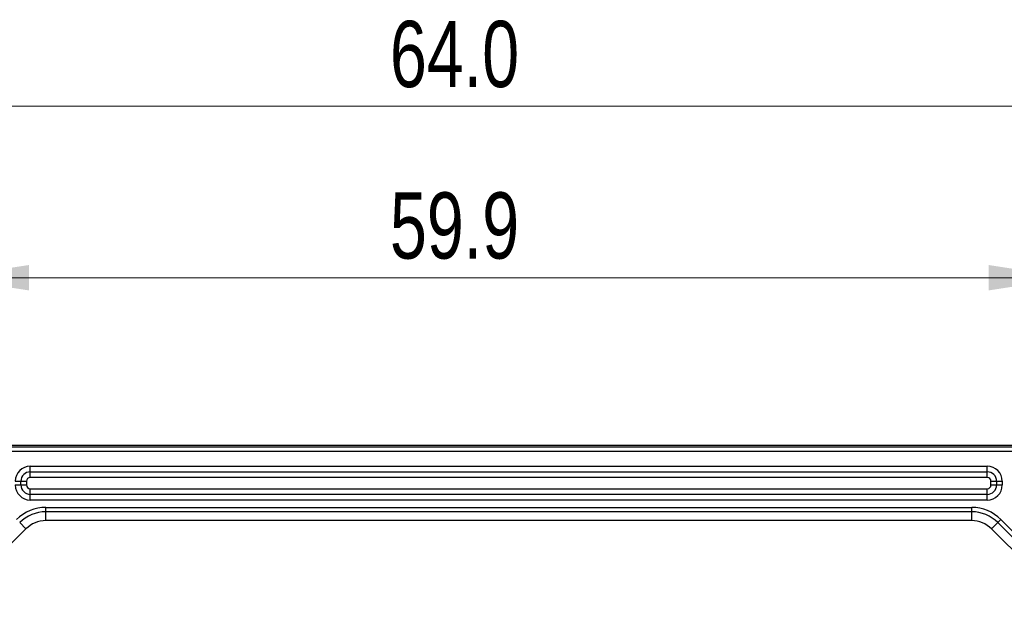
# Model space of a CAD drawing. Header units: millimetres. Extents: x 15 to 415, y 5 to 292.
# Tile 7 of 18: x 158 to 197, y 225 to 249. Entities that reach past the tile are written whole.
import ezdxf

# ---------------------------------------------------------------- set-up
doc = ezdxf.new("R2010")
doc.units = ezdxf.units.MM
doc.styles.add('SLDTEXTSTYLE0', font='TXT', dxfattribs={"width": 0.75})
doc.dimstyles.new('SLDDIMSTYLE0', dxfattribs={"dimtxt": 2.645833, "dimasz": 3.302, "dimexe": 0, "dimexo": 0.0625, "dimgap": 0.661458, "dimtad": 1, "dimdec": 1, "dimlfac": 1.333333, "dimrnd": 1e-09, "dimzin": 4, "dimdsep": 46, "dimtxsty": 'SLDTEXTSTYLE0', "dimsah": 1, "dimcen": 0.09, "dimadec": 0, "dimazin": 1, "dimtfac": 1, "dimtdec": 1, "dimtofl": 0, "dimtmove": 0, "dimatfit": 3, "dimfxl": 1, "dimfrac": 2, "dimtolj": 1, "dimtzin": 12, "dimarcsym": 0})
doc.dimstyles.new('SLDDIMSTYLE1', dxfattribs={"dimtxt": 2.645833, "dimasz": 3.302, "dimexe": 0, "dimexo": 0.0625, "dimgap": 0.661458, "dimtad": 1, "dimdec": 1, "dimlfac": 1.333333, "dimrnd": 1e-09, "dimzin": 12, "dimdsep": 46, "dimtxsty": 'SLDTEXTSTYLE0', "dimsah": 1, "dimcen": 0.09, "dimadec": 0, "dimazin": 3, "dimtfac": 1, "dimtdec": 1, "dimtofl": 0, "dimtmove": 0, "dimatfit": 3, "dimfxl": 1, "dimfrac": 2, "dimtolj": 1, "dimtzin": 12, "dimarcsym": 0})

# ---------------------------------------------------------------- blocks, each defined once
blk = doc.blocks.new('_D')
at = {"color": 7, "linetype": 'Continuous', "lineweight": 0}
for p, q in [((153.576, 230.999), (153.576, 246.061)), ((201.576, 230.999), (201.576, 246.061)), ((153.576, 245.061), (201.576, 245.061))]:
    blk.add_line(p, q, dxfattribs=at)
at = {"color": 7, "linetype": 'Continuous', "lineweight": 18}
for points in [[(153.576, 245.061), (156.878, 244.553), (156.878, 245.569)], [(201.576, 245.061), (198.274, 245.569), (198.274, 244.553)]]:
    blk.add_solid(points, dxfattribs=at)
at = {"color": 7, "linetype": 'Continuous', "lineweight": 18, "insert": (172.826, 248.472), "char_height": 2.6458, "attachment_point": 1, "style": 'SLDTEXTSTYLE0'}
blk.add_mtext('64.0', dxfattribs=at)
blk = doc.blocks.new('_D_2')
at = {"color": 7, "linetype": 'Continuous', "lineweight": 0}
for p, q in [((216.186, 231.499), (216.186, 245.397)), ((201.076, 231.499), (217.186, 231.499)), ((216.186, 207.874), (216.186, 231.499)), ((186.076, 207.874), (217.186, 207.874))]:
    blk.add_line(p, q, dxfattribs=at)
at = {"color": 7, "linetype": 'Continuous', "lineweight": 18}
for points in [[(216.186, 231.499), (215.678, 228.197), (216.694, 228.197)], [(216.186, 207.874), (216.694, 211.176), (215.678, 211.176)]]:
    blk.add_solid(points, dxfattribs=at)
at = {"color": 7, "linetype": 'Continuous', "lineweight": 18, "insert": (212.776, 238.557), "char_height": 2.6458, "attachment_point": 1, "rotation": 90, "style": 'SLDTEXTSTYLE0'}
blk.add_mtext('31.5', dxfattribs=at)
blk = doc.blocks.new('_D_3')
at = {"color": 7, "linetype": 'Continuous', "lineweight": 0}
for p, q in [((155.098, 225.877), (155.098, 239.207)), ((200.055, 225.877), (200.055, 239.207)), ((155.098, 238.207), (200.055, 238.207))]:
    blk.add_line(p, q, dxfattribs=at)
at = {"color": 7, "linetype": 'Continuous', "lineweight": 18}
for points in [[(155.098, 238.207), (158.4, 237.699), (158.4, 238.715)], [(200.055, 238.207), (196.753, 238.715), (196.753, 237.699)]]:
    blk.add_solid(points, dxfattribs=at)
at = {"color": 7, "linetype": 'Continuous', "lineweight": 18, "insert": (172.826, 241.617), "char_height": 2.6458, "attachment_point": 1, "style": 'SLDTEXTSTYLE0'}
blk.add_mtext('59.9', dxfattribs=at)

msp = doc.modelspace()

# ---------------------------------------------------------------- linework, layer by layer
at = {"color": 7, "linetype": 'Continuous', "lineweight": 25}
for p, q in [((200.07616, 231.498536), (155.07616, 231.498536)), ((155.07616, 231.452474), (200.07616, 231.452474)), ((200.07616, 231.265088), (155.07616, 231.265088)), ((158.45116, 230.448536), (158.45116, 230.673536)), ((158.45116, 230.673536), (196.70116, 230.673536)), ((196.70116, 230.448536), (196.70116, 230.673536)), ((158.45116, 230.223536), (158.45116, 230.448536)), ((158.45116, 230.448536), (196.70116, 230.448536)), ((196.70116, 230.223536), (196.70116, 230.448536)), ((157.85116, 230.073536), (158.07616, 230.073536)), ((157.85116, 229.923536), (158.07616, 229.923536)), ((158.07616, 230.073536), (158.30116, 230.073536)), ((158.07616, 229.923536), (158.07616, 230.073536)), ((158.07616, 229.923536), (158.30116, 229.923536)), ((158.30116, 230.073536), (158.30116, 229.923536)), ((196.70116, 230.223536), (158.45116, 230.223536)), ((196.85116, 229.923536), (196.85116, 230.073536)), ((196.85116, 230.073536), (197.07616, 230.073536)), ((196.85116, 229.923536), (197.07616, 229.923536)), ((197.07616, 230.073536), (197.07616, 229.923536)), ((197.07616, 230.073536), (197.30116, 230.073536)), ((197.07616, 229.923536), (197.30116, 229.923536)), ((197.30116, 230.073536), (197.30116, 229.923536)), ((158.45116, 229.548536), (158.45116, 229.773536)), ((158.45116, 229.773536), (196.70116, 229.773536)), ((196.70116, 229.548536), (158.45116, 229.548536)), ((158.45116, 229.323536), (158.45116, 229.548536)), ((196.70116, 229.548536), (196.70116, 229.773536)), ((196.70116, 229.323536), (196.70116, 229.548536)), ((196.70116, 229.323536), (158.45116, 229.323536)), ((159.072481, 229.028866), (196.07984, 229.028866)), ((159.072481, 228.852089), (159.072481, 229.028866)), ((196.07984, 228.852089), (159.072481, 228.852089)), ((159.072481, 228.498536), (159.072481, 228.852089)), ((196.07984, 228.852089), (196.07984, 229.028866)), ((196.07984, 228.498536), (196.07984, 228.852089)), ((158.276986, 228.169031), (158.026986, 228.419031)), ((196.07984, 228.498536), (159.072481, 228.498536)), ((196.875335, 228.169031), (197.125335, 228.419031)), ((197.125335, 228.419031), (197.250335, 228.544031)), ((199.621656, 225.922711), (197.125335, 228.419031)), ((197.250335, 228.544031), (199.746656, 226.047711)), ((158.276986, 228.169031), (155.780665, 225.672711)), ((199.371656, 225.672711), (196.875335, 228.169031))]:
    msp.add_line(p, q, dxfattribs=at)
for centre, radius, start, end in [((158.45116, 230.073536), 0.6, 90, 180), ((196.70116, 230.073536), 0.6, 0, 90), ((158.45116, 230.073536), 0.375, 90, 180), ((196.70116, 230.073536), 0.375, 0, 90), ((158.45116, 229.923536), 0.6, 180, 270), ((158.45116, 229.923536), 0.375, 180, 270), ((158.45116, 230.073536), 0.15, 90, 180), ((158.45116, 229.923536), 0.15, 180, 270), ((196.70116, 230.073536), 0.15, 0, 90), ((196.70116, 229.923536), 0.15, 270, 0), ((196.70116, 229.923536), 0.375, 270, 0), ((196.70116, 229.923536), 0.6, 270, 0), ((159.072481, 227.373536), 1.65533, 90, 135), ((159.072481, 227.373536), 1.478553, 90, 135), ((196.07984, 227.373536), 1.65533, 45, 90), ((196.07984, 227.373536), 1.478553, 45, 90), ((159.072481, 227.373536), 1.125, 90, 135), ((196.07984, 227.373536), 1.125, 45, 90)]:
    msp.add_arc(centre, radius, start, end, dxfattribs=at)

# ---------------------------------------------------------------- dimensions: what is measured, and where the dimension line sits
at = {"color": 7, "linetype": 'Continuous', "lineweight": 18}
for base, p1, p2, dimstyle, picture, middle in [((201.57616, 245.060975), (153.57616, 229.998536), (201.57616, 229.998536), 'SLDDIMSTYLE0', '_D', (176.245985, 245.060975)), ((200.054714, 238.206723), (155.097607, 224.877216), (200.054714, 224.877216), 'SLDDIMSTYLE1', '_D_3', (176.245985, 238.206723))]:
    dim = msp.add_linear_dim(base=base, p1=p1, p2=p2, dimstyle=dimstyle, dxfattribs=at)
    dim.commit()
    dim.dimension.update_dxf_attribs({"geometry": picture, "text_midpoint": middle, "dimtype": 160})
dim = msp.add_linear_dim(base=(216.18648, 231.498536), p1=(185.07616, 207.873536), p2=(200.07616, 231.498536), angle=90, dimstyle='SLDDIMSTYLE1', dxfattribs=at)
dim.commit()
dim.dimension.update_dxf_attribs({"geometry": '_D_2', "text_midpoint": (216.18648, 241.976843), "dimtype": 160})

doc.saveas('drawing.dxf')
